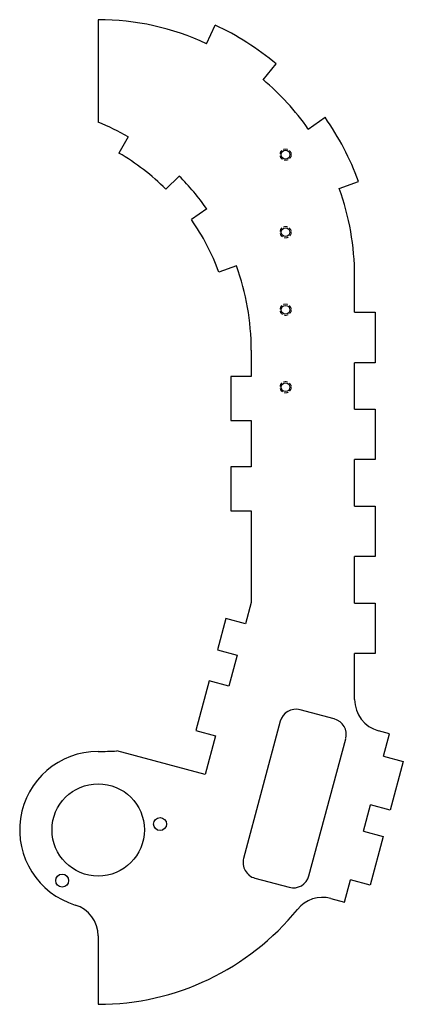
# Model space of a CAD drawing. Header units: millimetres. Extents: x 2 to 121, y 6 to 311.
import ezdxf

# ---------------------------------------------------------------- set-up
doc = ezdxf.new("R2010")
doc.units = ezdxf.units.MM
doc.linetypes.add('HIDDEN', pattern=[1.905, 1.27, -0.635])

msp = doc.modelspace()

# ---------------------------------------------------------------- linework, layer by layer
at = {"color": 7, "linetype": 'Continuous', "lineweight": 25}
for p, q in [((26.72, 310.76), (26.72, 279.01)), ((60.27, 303.33), (62.95, 309.08)), ((77.74, 292.19), (81.83, 297.06)), ((91.74, 276.92), (96.94, 280.56)), ((36, 274.47), (33.11, 269.47)), ((51.78, 262.36), (47.7, 258.28)), ((101.31, 258.54), (107.28, 260.71)), ((60.32, 252.18), (55.59, 248.87)), ((69.5, 234.54), (64.08, 232.56)), ((106.1, 220.19), (106.1, 231.39)), ((106.1, 220.19), (112.45, 220.19)), ((112.45, 220.19), (112.45, 204.59)), ((74.1, 208.48), (74.1, 200.28)), ((112.45, 204.59), (106.1, 204.59)), ((106.1, 190.19), (106.1, 204.59)), ((67.75, 200.28), (67.75, 186.68)), ((74.1, 200.28), (67.75, 200.28)), ((106.1, 190.19), (112.45, 190.19)), ((112.45, 190.19), (112.45, 174.59)), ((67.75, 186.68), (74.1, 186.68)), ((74.1, 186.68), (74.1, 172.38)), ((112.45, 174.59), (106.1, 174.59)), ((106.1, 160.19), (106.1, 174.59)), ((67.75, 172.38), (67.75, 158.68)), ((74.1, 172.38), (67.75, 172.38)), ((67.75, 158.68), (74.1, 158.68)), ((74.1, 158.68), (74.1, 130.3)), ((106.1, 160.19), (112.45, 160.19)), ((112.45, 160.19), (112.45, 144.59)), ((112.45, 144.59), (106.1, 144.59)), ((106.1, 130.19), (106.1, 144.59)), ((74.1, 130.3), (72.34, 123.75)), ((106.1, 130.19), (112.45, 130.19)), ((112.45, 130.19), (112.45, 114.59)), ((66.21, 125.4), (63.62, 115.74)), ((72.34, 123.75), (66.21, 125.4)), ((63.62, 115.74), (69.76, 114.09)), ((69.76, 114.09), (67.17, 104.43)), ((112.45, 114.59), (106.1, 114.59)), ((106.1, 100.3), (106.1, 114.59)), ((61.03, 106.08), (56.92, 90.72)), ((67.17, 104.43), (61.03, 106.08)), ((99.8, 94.32), (89.21, 97.15)), ((83.09, 93.62), (71.71, 51.14)), ((56.92, 90.72), (63.05, 89.08)), ((63.05, 89.08), (59.84, 77.08)), ((116.89, 89.74), (113.51, 90.64)), ((115.03, 82.78), (116.89, 89.74)), ((91.95, 45.72), (103.33, 88.19)), ((59.84, 77.08), (32.47, 84.42)), ((115.03, 82.78), (121.16, 81.14)), ((121.16, 81.14), (117.13, 66.07)), ((108.82, 59.6), (110.99, 67.71)), ((117.13, 66.07), (110.99, 67.71)), ((108.82, 59.6), (114.95, 57.96)), ((114.95, 57.96), (110.91, 42.89)), ((75.24, 45.02), (85.83, 42.18)), ((102.92, 37.6), (104.78, 44.53)), ((110.91, 42.89), (104.78, 44.53)), ((98.74, 38.72), (102.92, 37.6)), ((26.72, 27.13), (26.72, 5.96))]:
    msp.add_line(p, q, dxfattribs=at)
at = {"color": 7, "linetype": 'HIDDEN', "lineweight": 18}
for centre in [(84.73, 268.98), (84.73, 244.98), (84.73, 220.98), (84.73, 196.98)]:
    msp.add_circle(centre, 1.75, dxfattribs=at)
at = {"color": 7, "linetype": 'Continuous', "lineweight": 25}
for centre, radius in [((84.73, 268.98), 1.35), ((84.73, 244.98), 1.35), ((84.73, 220.98), 1.35), ((84.73, 196.98), 1.35), ((26.72, 59.94), 14.29), ((45.88, 61.76), 2), ((15.57, 44.26), 2)]:
    msp.add_circle(centre, radius, dxfattribs=at)
for centre, radius, start, end in [((26.72, 231.39), 79.38, 65, 90), ((26.72, 231.39), 85.72, 50, 65), ((26.72, 231.39), 79.38, 35, 50), ((26.72, 231.39), 85.72, 20, 35), ((-2.1, 208.48), 76.2, 60, 67.7728), ((-2.1, 208.48), 70.43, 45, 60), ((-2.1, 208.48), 76.2, 35, 45), ((26.72, 231.39), 79.38, 0, 20), ((-2.1, 208.48), 70.43, 20, 35), ((-2.1, 208.48), 76.2, 0, 20), ((116.1, 100.3), 10, 180, 255), ((87.92, 92.32), 5, 75, 165), ((98.5, 89.49), 5, 345, 75), ((26.72, 59.94), 24.3, 90, 253.0509), ((76.54, 49.85), 5, 165, 255), ((87.12, 47.01), 5, 255, 345), ((16.72, 27.13), 10, 0, 73.0509), ((96.16, 29.06), 10, 75, 140.9745), ((26.72, 85.34), 79.38, 270, 320.9745)]:
    msp.add_arc(centre, radius, start, end, dxfattribs=at)
msp.add_ellipse((26.72, 108.25), major_axis=(47.38, 0), ratio=0.506804, start_param=4.712389, end_param=4.834011, dxfattribs=at)

doc.saveas('drawing.dxf')
